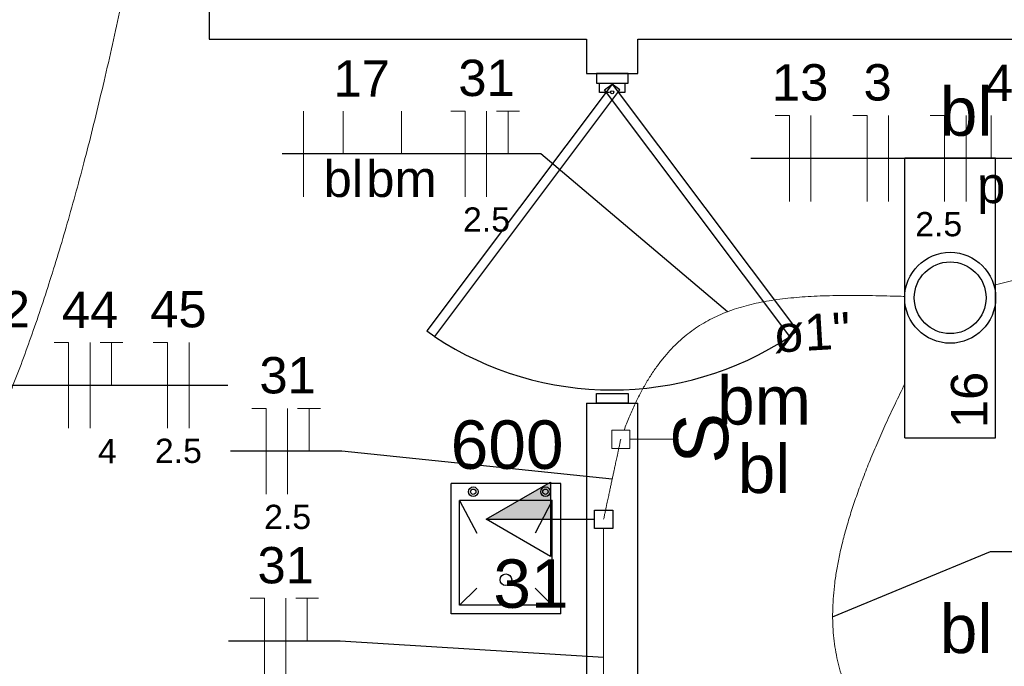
# Model space of a CAD drawing. Header units: millimetres. Extents: x 7 to 269, y 1 to 169.
# Tile 49 of 113: x 71.69 to 74.57, y 37.05 to 38.93. Entities that reach past the tile are written whole.
import ezdxf

# ---------------------------------------------------------------- set-up
doc = ezdxf.new("R2010")
doc.units = ezdxf.units.MM
doc.header["$MEASUREMENT"] = 0
for name, color, linetype, lineweight in [('Eletroduto - Marco Polo', 6, 'Continuous', 9), ('Fiação - Marco Polo', 3, 'Continuous', 9), ('Interruptor - Marco Polo', 150, 'Continuous', 9), ('Layout - Marco Polo', 252, 'Continuous', 25), ('Linha de Chamada - Marco Polo', 1, 'Continuous', 25), ('Luminárias - Marco Polo', 5, 'Continuous', 25), ('Textos - Marco Polo', 143, 'Continuous', 25), ('Tomadas - Marco Polo', 150, 'Continuous', 25)]:
    doc.layers.add(name, color=color, linetype=linetype, lineweight=lineweight)
doc.layers.add('Parede - Marco Polo', color=7, linetype='Continuous')
doc.styles.add('Arial', font='arial.ttf')

msp = doc.modelspace()

# ---------------------------------------------------------------- hatches: boundary and pattern name
at = {"layer": 'Tomadas - Marco Polo', "linetype": 'Continuous'}
msp.add_hatch(color=256, dxfattribs=at).paths.add_polyline_path([(73.2428, 37.4774), (73.0553, 37.4774), (73.2428, 37.5857)])

# ---------------------------------------------------------------- linework, layer by layer
at = {"layer": 'Eletroduto - Marco Polo', "linetype": 'Continuous'}
for points in [[(72.2938, 40.8634), (72.2512, 40.5421), (72.2085, 40.238), (72.1655, 39.9507), (72.1219, 39.6794), (72.0776, 39.4234), (72.0323, 39.1821), (71.9858, 38.955), (71.9378, 38.7412), (71.8882, 38.5402), (71.8367, 38.3512), (71.7831, 38.1738), (71.7272, 38.0071), (71.6686, 37.8506), (71.6073, 37.7036), (71.543, 37.5654), (71.4755, 37.4354), (71.4045, 37.3129), (71.3298, 37.1974), (71.2512, 37.088), (71.1684, 36.9843), (71.0813, 36.8854), (70.9896, 36.7908), (70.8931, 36.6999), (70.7916, 36.6119), (70.6848, 36.5263), (70.5725, 36.4423), (70.4546, 36.3593), (70.3306, 36.2766), (70.2006, 36.1937), (70.0641, 36.1099)], [(74.5404, 38.1603), (74.6017, 38.1764), (74.6609, 38.1912), (74.718, 38.2046), (74.7734, 38.2168), (74.827, 38.2276), (74.8791, 38.2372), (74.9299, 38.2456), (74.9795, 38.2527), (75.0281, 38.2587), (75.0758, 38.2635), (75.1227, 38.2671), (75.1692, 38.2697), (75.2152, 38.2711), (75.2611, 38.2715), (75.3068, 38.2708), (75.3527, 38.2691), (75.3988, 38.2664), (75.4454, 38.2628), (75.4925, 38.2582), (75.5404, 38.2526), (75.5892, 38.2462), (75.639, 38.2389), (75.6901, 38.2307), (75.7426, 38.2217), (75.7966, 38.2119), (75.8523, 38.2013), (75.9099, 38.1899), (75.9695, 38.1778), (76.0314, 38.165), (76.0956, 38.1515)], [(73.457, 37.7372), (73.4719, 37.7748), (73.4875, 37.81), (73.5037, 37.8428), (73.5206, 37.8734), (73.5382, 37.9018), (73.5566, 37.928), (73.5757, 37.9523), (73.5955, 37.9746), (73.6162, 37.995), (73.6377, 38.0136), (73.66, 38.0305), (73.6833, 38.0457), (73.7074, 38.0594), (73.7324, 38.0716), (73.7583, 38.0823), (73.7852, 38.0918), (73.8131, 38.0999), (73.842, 38.1069), (73.872, 38.1128), (73.9029, 38.1177), (73.935, 38.1216), (73.9682, 38.1247), (74.0025, 38.1269), (74.0379, 38.1285), (74.0745, 38.1294), (74.1123, 38.1297), (74.1513, 38.1296), (74.1916, 38.129), (74.2331, 38.1281), (74.2759, 38.127)], [(74.2758, 37.8723), (74.2471, 37.8134), (74.2207, 37.7567), (74.1965, 37.702), (74.1743, 37.6494), (74.1543, 37.5987), (74.1364, 37.5499), (74.1205, 37.5029), (74.1067, 37.4576), (74.0949, 37.4139), (74.0851, 37.3718), (74.0773, 37.3311), (74.0714, 37.2919), (74.0675, 37.254), (74.0655, 37.2174), (74.0654, 37.1819), (74.0671, 37.1475), (74.0707, 37.1142), (74.076, 37.0818), (74.0832, 37.0503), (74.0922, 37.0196), (74.1029, 36.9896), (74.1153, 36.9602), (74.1294, 36.9314), (74.1453, 36.9031), (74.1627, 36.8752), (74.1819, 36.8476), (74.2026, 36.8203), (74.2249, 36.7932), (74.2488, 36.7662), (74.2742, 36.7393)], [(73.4474, 37.7105), (73.4449, 37.6993), (73.4427, 37.6887), (73.4406, 37.6788), (73.4386, 37.6696), (73.4367, 37.6609), (73.435, 37.6527), (73.4333, 37.645), (73.4317, 37.6378), (73.4303, 37.6308), (73.4288, 37.6242), (73.4275, 37.6179), (73.4262, 37.6117), (73.4249, 37.6057), (73.4236, 37.5998), (73.4223, 37.594), (73.4211, 37.5882), (73.4198, 37.5823), (73.4185, 37.5763), (73.4172, 37.5701), (73.4159, 37.5638), (73.4145, 37.5572), (73.413, 37.5502), (73.4114, 37.543), (73.4098, 37.5353), (73.408, 37.5271), (73.4061, 37.5184), (73.4042, 37.5092), (73.402, 37.4993), (73.3998, 37.4887), (73.3974, 37.4774)], [(73.3974, 36.6982), (73.3974, 36.7339), (73.3974, 36.7674), (73.3974, 36.7988), (73.3974, 36.8284), (73.3974, 36.8562), (73.3974, 36.8825), (73.3974, 36.9074), (73.3974, 36.9311), (73.3974, 36.9536), (73.3974, 36.9752), (73.3974, 36.9961), (73.3974, 37.0163), (73.3974, 37.036), (73.3974, 37.0554), (73.3974, 37.0747), (73.3974, 37.094), (73.3974, 37.1134), (73.3974, 37.1331), (73.3974, 37.1533), (73.3974, 37.1742), (73.3974, 37.1958), (73.3974, 37.2183), (73.3974, 37.242), (73.3974, 37.2669), (73.3974, 37.2932), (73.3974, 37.321), (73.3974, 37.3506), (73.3974, 37.382), (73.3974, 37.4155), (73.3974, 37.4512)]]:
    msp.add_spline(points, degree=3, dxfattribs=at)
at = {"layer": 'Fiação - Marco Polo'}
for p, q in [((72.5224, 38.4172), (72.5224, 38.6672)), ((72.6384, 38.5422), (72.6384, 38.6672)), ((72.8079, 38.5422), (72.8079, 38.6672)), ((72.952, 38.6672), (72.9937, 38.6672)), ((72.9937, 38.4172), (72.9937, 38.6672)), ((73.0562, 38.4172), (73.0562, 38.6672)), ((73.0854, 38.6672), (73.1521, 38.6672)), ((73.1187, 38.5422), (73.1187, 38.6672)), ((73.8977, 38.6538), (73.9394, 38.6538)), ((73.9394, 38.4038), (73.9394, 38.6538)), ((74.0019, 38.4038), (74.0019, 38.6538)), ((74.1239, 38.6538), (74.1655, 38.6538)), ((74.1655, 38.4038), (74.1655, 38.6538)), ((74.228, 38.4038), (74.228, 38.6538)), ((74.35, 38.6538), (74.3916, 38.6538)), ((74.3916, 38.4038), (74.3916, 38.6538)), ((74.4541, 38.4038), (74.4541, 38.6538)), ((74.5277, 38.5288), (74.5277, 38.6538)), ((71.7957, 37.993), (71.8374, 37.993)), ((71.8374, 37.743), (71.8374, 37.993)), ((71.8999, 37.743), (71.8999, 37.993)), ((71.9291, 37.993), (71.9958, 37.993)), ((71.9624, 37.868), (71.9624, 37.993)), ((72.0844, 37.993), (72.126, 37.993)), ((72.126, 37.743), (72.126, 37.993)), ((72.1885, 37.743), (72.1885, 37.993)), ((72.3719, 37.8006), (72.4136, 37.8006)), ((72.4136, 37.5506), (72.4136, 37.8006)), ((72.4761, 37.5506), (72.4761, 37.8006)), ((72.5053, 37.8006), (72.5719, 37.8006)), ((72.5386, 37.6756), (72.5386, 37.8006)), ((72.3665, 37.2472), (72.4082, 37.2472)), ((72.4082, 36.9972), (72.4082, 37.2472)), ((72.4707, 36.9972), (72.4707, 37.2472)), ((72.4998, 37.2472), (72.5665, 37.2472)), ((72.5332, 37.1222), (72.5332, 37.2472))]:
    msp.add_line(p, q, dxfattribs=at)
at = {"layer": 'Interruptor - Marco Polo'}
for p, q in [((73.4209, 37.684), (73.4209, 37.7371)), ((73.4209, 37.7371), (73.4738, 37.7371)), ((73.4738, 37.7371), (73.4738, 37.684)), ((73.6024, 37.7105), (73.4738, 37.7105)), ((73.4738, 37.684), (73.4209, 37.684))]:
    msp.add_line(p, q, dxfattribs=at)
at = {"layer": 'Layout - Marco Polo'}
for p, q in [((73.3764, 38.7768), (73.3764, 38.7488)), ((73.4689, 38.7488), (73.4689, 38.7768)), ((73.3764, 38.7488), (73.4689, 38.7488)), ((73.3764, 37.8158), (73.3764, 37.8438)), ((73.3764, 37.8438), (73.4689, 37.8438)), ((73.4689, 37.8438), (73.4689, 37.8158)), ((72.9528, 37.2018), (72.9528, 37.5818)), ((73.2724, 37.5818), (72.9528, 37.5818)), ((73.2724, 37.2018), (73.2724, 37.5818)), ((73.2473, 37.5318), (72.9774, 37.5318)), ((72.9774, 37.2268), (72.9774, 37.5318)), ((72.9774, 37.5318), (73.0279, 37.4368)), ((73.2473, 37.5318), (73.1979, 37.4368)), ((73.2473, 37.2268), (73.2473, 37.5318)), ((72.9774, 37.2268), (73.0279, 37.2768)), ((73.2473, 37.2268), (73.1979, 37.2768)), ((73.2473, 37.2268), (72.9774, 37.2268)), ((73.2724, 37.2018), (72.9528, 37.2018))]:
    msp.add_line(p, q, dxfattribs=at)
at = {"layer": 'Layout - Marco Polo', "linetype": 'Continuous'}
for points in [[(72.8824, 38.0263), (72.9048, 38.0098), (73.4449, 38.7293), (73.4228, 38.7458), (72.8824, 38.0263)], [(73.9624, 38.0263), (73.9399, 38.0098), (73.3999, 38.7293), (73.4219, 38.7458), (73.9624, 38.0263)]]:
    msp.add_lwpolyline(points, close=True, dxfattribs=at)
at = {"layer": 'Layout - Marco Polo'}
msp.add_lwpolyline([(73.4149, 38.7213), (73.3854, 38.7213), (73.3854, 38.7488), (73.4594, 38.7488), (73.4594, 38.7213), (73.4413, 38.7213)], dxfattribs=at)
for centre, radius in [((73.4223, 38.7218), 0.00463), ((73.0173, 37.5578), 0.014), ((73.0173, 37.5578), 0.00791), ((73.2279, 37.5578), 0.014), ((73.2279, 37.5578), 0.00791), ((73.1123, 37.3013), 0.017)]:
    msp.add_circle(centre, radius, dxfattribs=at)
at = {"layer": 'Layout - Marco Polo', "linetype": 'Continuous'}
msp.add_arc((73.4223, 38.7948), 0.9404, 236.595, 303.369, dxfattribs=at)
at = {"layer": 'Linha de Chamada - Marco Polo'}
for p, q in [((73.2146, 38.5422), (72.4599, 38.5422)), ((73.7583, 38.0823), (73.2146, 38.5422)), ((75.3189, 38.5288), (73.8268, 38.5288)), ((71.0464, 37.868), (72.3012, 37.868)), ((72.6344, 37.6756), (72.3094, 37.6756)), ((73.4223, 37.594), (72.6344, 37.6756)), ((74.0652, 37.1932), (74.5254, 37.3835)), ((74.5254, 37.3835), (75.2147, 37.3835)), ((72.629, 37.1222), (72.304, 37.1222)), ((73.3974, 37.0747), (72.629, 37.1222))]:
    msp.add_line(p, q, dxfattribs=at)
at = {"layer": 'Luminárias - Marco Polo'}
for p, q in [((74.2755, 37.715), (74.2755, 38.5311)), ((74.2755, 38.5311), (74.5404, 38.5311)), ((74.5404, 37.715), (74.5404, 38.5311)), ((74.2755, 37.715), (74.5404, 37.715))]:
    msp.add_line(p, q, dxfattribs=at)
for radius in [0.1325, 0.1046]:
    msp.add_circle((74.4079, 38.123), radius, dxfattribs=at)
at = {"layer": 'Parede - Marco Polo'}
for p, q in [((72.2473, 39.1088), (72.2473, 38.8768)), ((72.2473, 38.8768), (73.3474, 38.8768)), ((73.3474, 38.8768), (73.3474, 38.7768)), ((73.4973, 38.8768), (78.9973, 38.8768)), ((73.4973, 38.7768), (73.4973, 38.8768)), ((73.3474, 38.7768), (73.4973, 38.7768)), ((73.4689, 38.7768), (73.3764, 38.7768)), ((73.3474, 37.8158), (73.3474, 35.8768)), ((73.3474, 37.8158), (73.4973, 37.8158)), ((73.4689, 37.8158), (73.3764, 37.8158))]:
    msp.add_line(p, q, dxfattribs=at)
msp.add_lwpolyline([(73.3474, 35.8768), (73.4973, 35.8768), (73.4973, 37.8158)], dxfattribs=at)
at = {"layer": 'Tomadas - Marco Polo'}
for p, q in [((73.0553, 37.4774), (73.2428, 37.5857)), ((73.2428, 37.5857), (73.2428, 37.3692)), ((73.3708, 37.4509), (73.3708, 37.504)), ((73.3708, 37.504), (73.4239, 37.504)), ((73.4239, 37.504), (73.4239, 37.4509)), ((73.0553, 37.4774), (73.2428, 37.4774)), ((73.2428, 37.3692), (73.0553, 37.4774)), ((73.2428, 37.4774), (73.3708, 37.4774)), ((73.4239, 37.4509), (73.3708, 37.4509))]:
    msp.add_line(p, q, dxfattribs=at)

# ---------------------------------------------------------------- texts
at = {"layer": 'Fiação - Marco Polo', "attachment_point": 8, "line_spacing_factor": 0.798, "style": 'Arial'}
for s, insert, char_height, width in [('17', (72.692, 38.7093), 0.1059, 0.25416), ('31', (73.056, 38.7093), 0.1059, 0.25416), ('13', (73.9705, 38.6963), 0.1059, 0.25416), ('3', (74.1965, 38.6963), 0.1059, 0.12708), ('4', (74.55, 38.6963), 0.1059, 0.12708), ('bl', (72.6385, 38.4153), 0.1059, 0.25416), ('bm', (72.808, 38.4153), 0.1059, 0.25416), ('p', (74.5275, 38.3669), 0.1059, 0.12708), ('2.5', (73.056, 38.3147), 0.0706, 0.25416), ('2.5', (74.3745, 38.3012), 0.0706, 0.25416), ('32', (71.6425, 38.0353), 0.1059, 0.25416), ('44', (71.9, 38.0353), 0.1059, 0.25416), ('45', (72.1575, 38.0353), 0.1059, 0.25416), ('31', (72.476, 37.8428), 0.1059, 0.25416), ('4', (71.9505, 37.6407), 0.0706, 0.08472), ('2.5', (72.1575, 37.6407), 0.0706, 0.25416), ('2.5', (72.476, 37.4482), 0.0706, 0.25416), ('31', (72.4705, 37.2893), 0.1059, 0.25416)]:
    msp.add_mtext(s, dxfattribs=dict(at, insert=insert, char_height=char_height, width=width))
at = {"layer": 'Interruptor - Marco Polo', "insert": (73.7628, 37.7874), "char_height": 0.1588, "width": 0.19062, "attachment_point": 9, "rotation": 90.0002, "line_spacing_factor": 0.798, "style": 'Arial'}
msp.add_mtext('S', dxfattribs=at)
at = {"layer": 'Luminárias - Marco Polo', "insert": (74.5176, 37.7429), "char_height": 0.1059, "width": 0.25416, "attachment_point": 7, "rotation": 90.0002, "line_spacing_factor": 0.798, "style": 'Arial'}
msp.add_mtext('16', dxfattribs=at)
at = {"layer": 'Textos - Marco Polo', "char_height": 0.1412, "line_spacing_factor": 0.798, "style": 'Arial'}
for s, insert, width, attachment_point in [('bl', (74.3775, 38.593), 0.33888, 7), ('bm', (73.865, 37.7515), 0.33888, 8), ('600', (73.116, 37.6225), 0.50832, 8), ('bl', (73.865, 37.552), 0.33888, 8), ('31', (73.1855, 37.2175), 0.33888, 8), ('bl', (74.3775, 37.0855), 0.33888, 7)]:
    msp.add_mtext(s, dxfattribs=dict(at, insert=insert, width=width, attachment_point=attachment_point))
at = {"layer": 'Textos - Marco Polo', "insert": (74.0079, 37.9668), "char_height": 0.1059, "width": 0.38124, "attachment_point": 8, "rotation": 3.369, "line_spacing_factor": 0.798, "style": 'Arial'}
msp.add_mtext('ø1"', dxfattribs=at)

doc.saveas('drawing.dxf')
